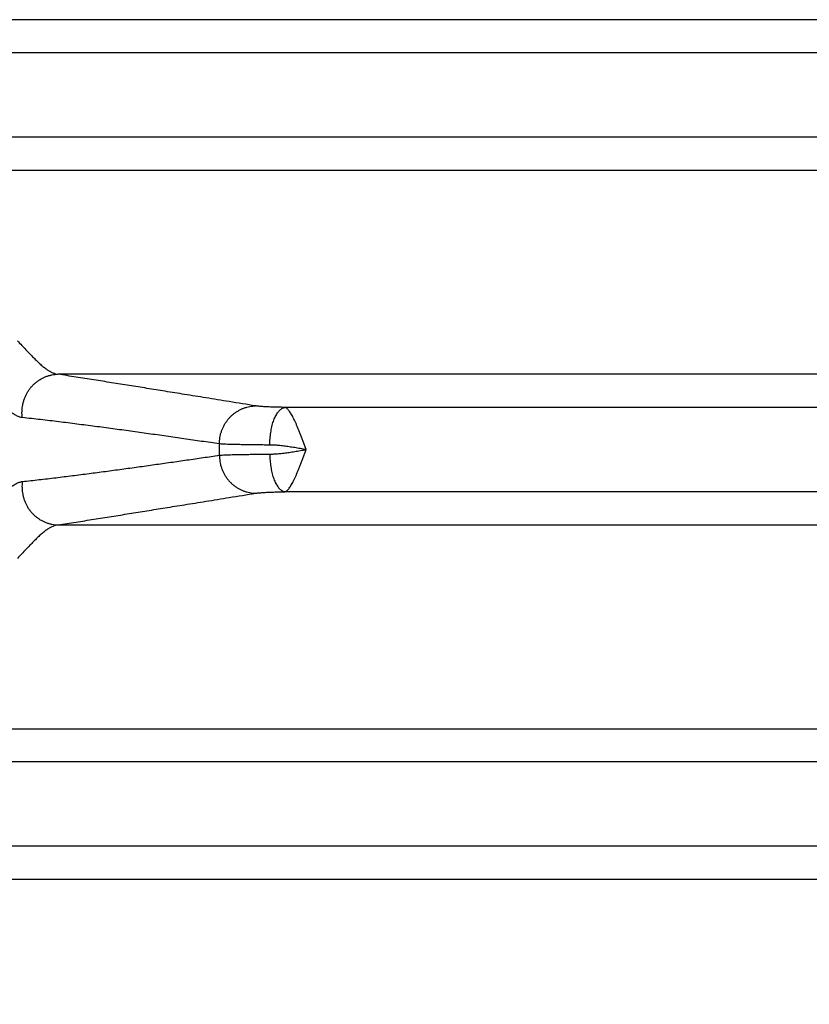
# Model space of a CAD drawing. Header units: inches. Extents: x 0 to 22, y 0 to 17.
# Tile 5 of 49: x 2.7 to 3.6, y 4.7 to 5.8. Entities that reach past the tile are written whole.
import ezdxf

# ---------------------------------------------------------------- set-up
doc = ezdxf.new("R2010")
doc.units = ezdxf.units.IN
doc.header["$LTSCALE"] = 1.21
doc.header["$MEASUREMENT"] = 0
doc.layers.get('0').update_dxf_attribs({"linetype": 'CONTINUOUS'})
doc.layers.add('DIMENSIONS', color=7, linetype='CONTINUOUS')
doc.styles.get("Standard").update_dxf_attribs({"font": 'txt', "width": 0.8})
doc.dimstyles.new('DIMSTYLE_1', dxfattribs={"dimtxt": 0.125, "dimasz": 0.18, "dimexe": 0.18, "dimexo": 0.0625, "dimgap": 0.09, "dimtad": 0, "dimtih": 1, "dimtoh": 1, "dimdec": 3, "dimzin": 4, "dimdsep": 46, "dimtxsty": 'STANDARD', "dimblk": '_FILLED', "dimblk1": '_FILLED', "dimblk2": '_FILLED', "dimcen": 0.09, "dimadec": 0, "dimazin": 0, "dimtp": 0.01, "dimtm": 0.01, "dimtfac": 1, "dimtdec": 3, "dimtofl": 0, "dimtmove": 0, "dimatfit": 3, "dimldrblk": '_FILLED', "dimfxl": 1, "dimtolj": 1, "dimtzin": 4, "dimarcsym": 0})

# ---------------------------------------------------------------- blocks, each defined once
blk = doc.blocks.new('_FILLED')
at = {"color": 0, "linetype": 'BYBLOCK'}
blk.add_solid([(0, 0), (-1, 0.1736), (-1, -0.1736)], dxfattribs=at)
blk = doc.blocks.new('*D0')
at = {"layer": 'DIMENSIONS', "color": 2, "linetype": 'CONTINUOUS'}
for p, q in [((4.0421, 5.2945), (4.0421, 2.682)), ((2.3076, 3.5944), (2.3076, 2.682)), ((2.3076, 2.807), (1.9476, 2.807)), ((4.0421, 2.807), (4.4021, 2.807))]:
    blk.add_line(p, q, dxfattribs=at)
at = {"layer": 'DIMENSIONS', "color": 2, "linetype": 'CONTINUOUS', "xscale": 0.18, "yscale": 0.18, "zscale": 0.18}
blk.add_blockref('_FILLED', (2.3076, 2.807), dxfattribs=at)
at = {"layer": 'DIMENSIONS', "color": 2, "linetype": 'CONTINUOUS', "xscale": 0.18, "yscale": 0.18, "zscale": 0.18, "rotation": 180}
blk.add_blockref('_FILLED', (4.0421, 2.807), dxfattribs=at)
at = {"layer": 'DIMENSIONS', "color": 2, "linetype": 'CONTINUOUS', "width": 0.8}
for s, p in [('[', (3.1367, 2.7445)), (']', (3.7367, 2.7445)), ('1.735', (2.5117, 2.7445)), ('44.06', (3.2367, 2.7445))]:
    blk.add_text(s, height=0.125, dxfattribs=at).set_placement(p)

msp = doc.modelspace()

# ---------------------------------------------------------------- linework, layer by layer
at = {"color": 7, "linetype": 'CONTINUOUS'}
for p, q in [((5.7275, 5.7709), (2.3567, 5.7709)), ((5.6604, 5.734), (2.4238, 5.734)), ((5.6604, 5.6401), (2.4238, 5.6401)), ((5.7275, 5.6031), (2.3567, 5.6031)), ((3.8271, 5.3759), (2.761, 5.3759)), ((3.8427, 5.339), (3.0136, 5.339)), ((3.8427, 5.2451), (3.0136, 5.2451)), ((2.761, 5.2081), (3.8271, 5.2081)), ((2.3567, 4.9809), (5.7275, 4.9809)), ((5.6604, 4.944), (2.4238, 4.944)), ((5.6604, 4.8501), (2.4238, 4.8501)), ((5.7275, 4.8131), (2.3567, 4.8131))]:
    msp.add_line(p, q, dxfattribs=at)
msp.add_arc((2.5056, 5.292), 0.435, 359.1688, 0.8312, dxfattribs=at)
for points, knots in [([(2.7156, 5.4132), (2.7172, 5.4116), (2.7204, 5.4082), (2.725, 5.4034), (2.7294, 5.3988), (2.7335, 5.3945), (2.7374, 5.3906), (2.7412, 5.3871), (2.7448, 5.384), (2.7482, 5.3814), (2.7516, 5.3793), (2.7548, 5.3776), (2.7579, 5.3765), (2.76, 5.3761), (2.761, 5.3759)], [0, 0, 0, 0, 0.118163, 0.230586, 0.33685, 0.436616, 0.529662, 0.615844, 0.695167, 0.767758, 0.833891, 0.894106, 0.949183, 1, 1, 1, 1]), ([(2.7212, 5.3276), (2.721, 5.3288), (2.7207, 5.3312), (2.7207, 5.3348), (2.7209, 5.3384), (2.7215, 5.3419), (2.7223, 5.3454), (2.7234, 5.3488), (2.7248, 5.3521), (2.7264, 5.3553), (2.7283, 5.3583), (2.7305, 5.3611), (2.7328, 5.3638), (2.7354, 5.3662), (2.7382, 5.3684), (2.7411, 5.3703), (2.7442, 5.372), (2.7474, 5.3734), (2.7507, 5.3745), (2.7541, 5.3753), (2.7575, 5.3758), (2.7598, 5.3759), (2.761, 5.3759)], [0, 0, 0, 0, 0.05057, 0.101209, 0.151892, 0.20259, 0.253278, 0.303927, 0.354512, 0.405008, 0.455393, 0.505649, 0.555761, 0.605718, 0.655513, 0.705144, 0.754616, 0.803935, 0.853115, 0.902171, 0.951125, 1, 1, 1, 1]), ([(2.9809, 5.3407), (2.9711, 5.3422), (2.9526, 5.3453), (2.9263, 5.3495), (2.9025, 5.3534), (2.8806, 5.3569), (2.86, 5.3602), (2.8402, 5.3634), (2.8205, 5.3665), (2.8007, 5.3697), (2.7809, 5.3728), (2.7676, 5.3749), (2.761, 5.3759)], [0, 0, 0, 0, 0.133447, 0.252382, 0.359649, 0.458105, 0.550635, 0.64014, 0.729347, 0.81914, 0.909402, 1, 1, 1, 1]), ([(2.7212, 5.3276), (2.7205, 5.3277), (2.7193, 5.3279), (2.7174, 5.3285), (2.7156, 5.3292), (2.7137, 5.3302), (2.7118, 5.3314), (2.7099, 5.3327), (2.7079, 5.3343), (2.7066, 5.3354), (2.706, 5.336)], [0, 0, 0, 0, 0.105907, 0.214746, 0.327962, 0.44682, 0.572496, 0.705991, 0.848236, 1, 1, 1, 1]), ([(2.9406, 5.2983), (2.9406, 5.2995), (2.9407, 5.3018), (2.9411, 5.3052), (2.9417, 5.3086), (2.9427, 5.312), (2.9439, 5.3152), (2.9454, 5.3183), (2.9471, 5.3213), (2.949, 5.3242), (2.9512, 5.3268), (2.9535, 5.3293), (2.9561, 5.3316), (2.9588, 5.3336), (2.9617, 5.3354), (2.9647, 5.337), (2.9678, 5.3383), (2.971, 5.3393), (2.9743, 5.3401), (2.9776, 5.3405), (2.9798, 5.3406), (2.9809, 5.3407)], [0, 0, 0, 0, 0.053337, 0.1067, 0.160065, 0.213406, 0.266698, 0.319919, 0.373046, 0.426062, 0.47895, 0.531697, 0.584295, 0.636739, 0.689029, 0.741167, 0.793162, 0.845026, 0.896774, 0.948425, 1, 1, 1, 1]), ([(3.0136, 5.339), (3.0123, 5.339), (3.0098, 5.3391), (3.006, 5.3392), (3.0025, 5.3393), (2.9991, 5.3394), (2.996, 5.3395), (2.993, 5.3397), (2.9903, 5.3398), (2.9879, 5.34), (2.9857, 5.3401), (2.9838, 5.3403), (2.9823, 5.3405), (2.9813, 5.3406), (2.9809, 5.3407)], [0, 0, 0, 0, 0.117656, 0.23134, 0.340278, 0.443696, 0.540893, 0.631221, 0.71406, 0.788869, 0.855198, 0.91265, 0.960953, 1, 1, 1, 1]), ([(2.9966, 5.2971), (2.9966, 5.2983), (2.9967, 5.3006), (2.9969, 5.3042), (2.9973, 5.3076), (2.9978, 5.311), (2.9984, 5.3143), (2.999, 5.3175), (2.9998, 5.3206), (3.0007, 5.3234), (3.0017, 5.3261), (3.0028, 5.3286), (3.004, 5.3308), (3.0052, 5.3328), (3.0065, 5.3345), (3.0078, 5.336), (3.0092, 5.3372), (3.0106, 5.3381), (3.0121, 5.3387), (3.0131, 5.3389), (3.0136, 5.339)], [0, 0, 0, 0, 0.074355, 0.148322, 0.221454, 0.293314, 0.363478, 0.431542, 0.497128, 0.55989, 0.619518, 0.675754, 0.728396, 0.777312, 0.822463, 0.86392, 0.901898, 0.936794, 0.969216, 1, 1, 1, 1]), ([(3.0372, 5.2921), (3.0367, 5.2934), (3.0357, 5.2961), (3.0342, 5.3), (3.0328, 5.3039), (3.0313, 5.3078), (3.0298, 5.3115), (3.0284, 5.3151), (3.027, 5.3185), (3.0256, 5.3217), (3.0242, 5.3246), (3.0229, 5.3274), (3.0216, 5.3299), (3.0203, 5.3321), (3.0191, 5.334), (3.0179, 5.3356), (3.0168, 5.337), (3.0157, 5.338), (3.0146, 5.3387), (3.0139, 5.3389), (3.0136, 5.339)], [0, 0, 0, 0, 0.079859, 0.159606, 0.238207, 0.315172, 0.390014, 0.462236, 0.53134, 0.596877, 0.658444, 0.715696, 0.768341, 0.816106, 0.858852, 0.896555, 0.929027, 0.956613, 0.980188, 1, 1, 1, 1]), ([(2.9406, 5.2983), (2.934, 5.2993), (2.9208, 5.3012), (2.9011, 5.3041), (2.8814, 5.3069), (2.8616, 5.3097), (2.8417, 5.3125), (2.8219, 5.3152), (2.8019, 5.3179), (2.7819, 5.3204), (2.7617, 5.323), (2.7415, 5.3254), (2.7279, 5.3269), (2.7212, 5.3276)], [0, 0, 0, 0, 0.090107, 0.180021, 0.270002, 0.360309, 0.450965, 0.541613, 0.632313, 0.723578, 0.815464, 0.907697, 1, 1, 1, 1]), ([(2.9966, 5.2971), (2.9946, 5.2971), (2.9905, 5.2971), (2.9846, 5.2972), (2.9789, 5.2972), (2.9735, 5.2973), (2.9684, 5.2974), (2.9636, 5.2975), (2.9591, 5.2976), (2.955, 5.2977), (2.9513, 5.2978), (2.948, 5.2979), (2.9452, 5.2981), (2.9427, 5.2982), (2.9412, 5.2983), (2.9406, 5.2983)], [0, 0, 0, 0, 0.109812, 0.215768, 0.317362, 0.41411, 0.505554, 0.591256, 0.670807, 0.743828, 0.809971, 0.868924, 0.920407, 0.96417, 1, 1, 1, 1]), ([(3.0372, 5.292), (3.0351, 5.2924), (3.0308, 5.2931), (3.0245, 5.2942), (3.0184, 5.2951), (3.0124, 5.2959), (3.0068, 5.2966), (3.0015, 5.297), (2.9982, 5.2971), (2.9966, 5.2971)], [0, 0, 0, 0, 0.159106, 0.31593, 0.468888, 0.616029, 0.75507, 0.883659, 1, 1, 1, 1]), ([(2.9966, 5.287), (2.9982, 5.287), (3.0015, 5.2871), (3.0068, 5.2875), (3.0124, 5.2881), (3.0183, 5.2889), (3.0245, 5.2899), (3.0308, 5.2909), (3.0351, 5.2917), (3.0372, 5.292)], [0, 0, 0, 0, 0.116437, 0.244998, 0.383973, 0.531003, 0.68391, 0.840745, 1, 1, 1, 1]), ([(3.0136, 5.2451), (3.0139, 5.2451), (3.0146, 5.2454), (3.0157, 5.2461), (3.0168, 5.2471), (3.0179, 5.2484), (3.0191, 5.2501), (3.0204, 5.252), (3.0216, 5.2542), (3.0229, 5.2567), (3.0242, 5.2594), (3.0256, 5.2624), (3.027, 5.2656), (3.0284, 5.269), (3.0298, 5.2726), (3.0313, 5.2763), (3.0328, 5.2802), (3.0342, 5.2841), (3.0357, 5.2881), (3.0367, 5.2907), (3.0372, 5.2921)], [0, 0, 0, 0, 0.019774, 0.043337, 0.071031, 0.103467, 0.141085, 0.183814, 0.23153, 0.284121, 0.341339, 0.402863, 0.468333, 0.537357, 0.609525, 0.684359, 0.761322, 0.839866, 0.919448, 1, 1, 1, 1]), ([(2.7212, 5.2564), (2.7274, 5.2571), (2.7398, 5.2585), (2.7584, 5.2607), (2.7769, 5.263), (2.7953, 5.2653), (2.8136, 5.2678), (2.8318, 5.2702), (2.8501, 5.2727), (2.8682, 5.2753), (2.8863, 5.2778), (2.9044, 5.2804), (2.9225, 5.2831), (2.9345, 5.2848), (2.9406, 5.2857)], [0, 0, 0, 0, 0.08466, 0.16933, 0.253747, 0.337643, 0.420888, 0.503872, 0.586945, 0.669916, 0.752563, 0.834999, 0.917415, 1, 1, 1, 1]), ([(2.9406, 5.2857), (2.9412, 5.2858), (2.9427, 5.2859), (2.9452, 5.286), (2.948, 5.2861), (2.9513, 5.2862), (2.955, 5.2864), (2.9591, 5.2865), (2.9636, 5.2866), (2.9684, 5.2867), (2.9735, 5.2867), (2.9789, 5.2868), (2.9846, 5.2869), (2.9905, 5.2869), (2.9946, 5.287), (2.9966, 5.287)], [0, 0, 0, 0, 0.03583, 0.079593, 0.131076, 0.190029, 0.256173, 0.329193, 0.408744, 0.494446, 0.585889, 0.682637, 0.784231, 0.890187, 1, 1, 1, 1]), ([(2.9406, 5.2857), (2.9406, 5.2846), (2.9407, 5.2823), (2.9411, 5.2788), (2.9417, 5.2754), (2.9427, 5.2721), (2.9439, 5.2689), (2.9454, 5.2657), (2.9471, 5.2627), (2.949, 5.2599), (2.9512, 5.2572), (2.9535, 5.2548), (2.9561, 5.2525), (2.9588, 5.2504), (2.9617, 5.2486), (2.9647, 5.2471), (2.9678, 5.2458), (2.971, 5.2448), (2.9743, 5.244), (2.9776, 5.2435), (2.9798, 5.2434), (2.9809, 5.2434)], [0, 0, 0, 0, 0.053337, 0.106699, 0.160064, 0.213404, 0.266696, 0.319916, 0.373043, 0.426059, 0.478946, 0.531694, 0.584292, 0.636736, 0.689026, 0.741164, 0.79316, 0.845024, 0.896772, 0.948424, 1, 1, 1, 1]), ([(2.9966, 5.287), (2.9966, 5.2858), (2.9967, 5.2834), (2.9969, 5.2799), (2.9973, 5.2764), (2.9978, 5.273), (2.9984, 5.2697), (2.999, 5.2665), (2.9998, 5.2635), (3.0007, 5.2606), (3.0017, 5.258), (3.0028, 5.2555), (3.004, 5.2533), (3.0052, 5.2513), (3.0065, 5.2495), (3.0078, 5.248), (3.0092, 5.2468), (3.0106, 5.2459), (3.0121, 5.2453), (3.0131, 5.2451), (3.0136, 5.2451)], [0, 0, 0, 0, 0.074354, 0.14832, 0.221452, 0.293311, 0.363474, 0.431538, 0.497124, 0.559885, 0.619514, 0.675751, 0.728393, 0.77731, 0.822461, 0.863918, 0.901897, 0.936793, 0.969216, 1, 1, 1, 1]), ([(2.706, 5.248), (2.7067, 5.2486), (2.708, 5.2498), (2.71, 5.2515), (2.712, 5.2528), (2.7139, 5.254), (2.7158, 5.2549), (2.7176, 5.2556), (2.7194, 5.2562), (2.7206, 5.2564), (2.7212, 5.2564)], [0, 0, 0, 0, 0.160101, 0.306887, 0.442156, 0.567553, 0.684609, 0.79474, 0.899374, 1, 1, 1, 1]), ([(2.7212, 5.2564), (2.721, 5.2552), (2.7207, 5.2529), (2.7207, 5.2493), (2.7209, 5.2457), (2.7214, 5.2422), (2.7223, 5.2387), (2.7234, 5.2352), (2.7248, 5.2319), (2.7264, 5.2288), (2.7283, 5.2258), (2.7305, 5.2229), (2.7328, 5.2203), (2.7354, 5.2179), (2.7382, 5.2157), (2.7411, 5.2137), (2.7442, 5.2121), (2.7474, 5.2107), (2.7507, 5.2096), (2.7541, 5.2088), (2.7575, 5.2083), (2.7598, 5.2081), (2.761, 5.2081)], [0, 0, 0, 0, 0.050572, 0.101213, 0.151897, 0.202597, 0.253285, 0.303935, 0.35452, 0.405017, 0.455402, 0.505658, 0.555769, 0.605725, 0.65552, 0.705151, 0.754621, 0.803939, 0.853118, 0.902173, 0.951126, 1, 1, 1, 1]), ([(2.761, 5.2081), (2.7676, 5.2092), (2.7809, 5.2112), (2.8007, 5.2144), (2.8205, 5.2175), (2.8402, 5.2207), (2.86, 5.2239), (2.8806, 5.2272), (2.9025, 5.2307), (2.9263, 5.2345), (2.9526, 5.2388), (2.9711, 5.2418), (2.9809, 5.2434)], [0, 0, 0, 0, 0.090598, 0.18086, 0.270653, 0.35986, 0.449365, 0.541895, 0.640351, 0.747618, 0.866553, 1, 1, 1, 1]), ([(2.9809, 5.2434), (2.9813, 5.2435), (2.9823, 5.2436), (2.9838, 5.2438), (2.9857, 5.2439), (2.9879, 5.2441), (2.9903, 5.2443), (2.993, 5.2444), (2.996, 5.2445), (2.9991, 5.2447), (3.0025, 5.2448), (3.006, 5.2449), (3.0098, 5.245), (3.0123, 5.245), (3.0136, 5.2451)], [0, 0, 0, 0, 0.039047, 0.08735, 0.144802, 0.211132, 0.285941, 0.368779, 0.459108, 0.556304, 0.659722, 0.76866, 0.882344, 1, 1, 1, 1]), ([(2.761, 5.2081), (2.76, 5.208), (2.7579, 5.2076), (2.7548, 5.2064), (2.7516, 5.2048), (2.7483, 5.2027), (2.7448, 5.2001), (2.7412, 5.197), (2.7375, 5.1935), (2.7335, 5.1895), (2.7294, 5.1853), (2.725, 5.1807), (2.7204, 5.1758), (2.7172, 5.1725), (2.7156, 5.1708)], [0, 0, 0, 0, 0.050728, 0.105626, 0.165685, 0.2317, 0.304176, 0.383462, 0.469719, 0.562908, 0.662877, 0.769328, 0.881855, 1, 1, 1, 1])]:
    msp.add_open_spline(points, degree=3, knots=knots, dxfattribs=at)

# ---------------------------------------------------------------- dimensions: what is measured, and where the dimension line sits
at = {"layer": 'DIMENSIONS', "color": 2, "linetype": 'CONTINUOUS'}
dim = msp.add_linear_dim(base=(4.0420770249, 2.8070308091), p1=(2.3075770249, 3.5944356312), p2=(4.0420770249, 5.2944913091), dimstyle='DIMSTYLE_1', dxfattribs=at)
dim.commit()
dim.dimension.update_dxf_attribs({"geometry": '*D0', "text_midpoint": (3.1742099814, 2.8070308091), "dimtype": 160})

doc.saveas('drawing.dxf')
